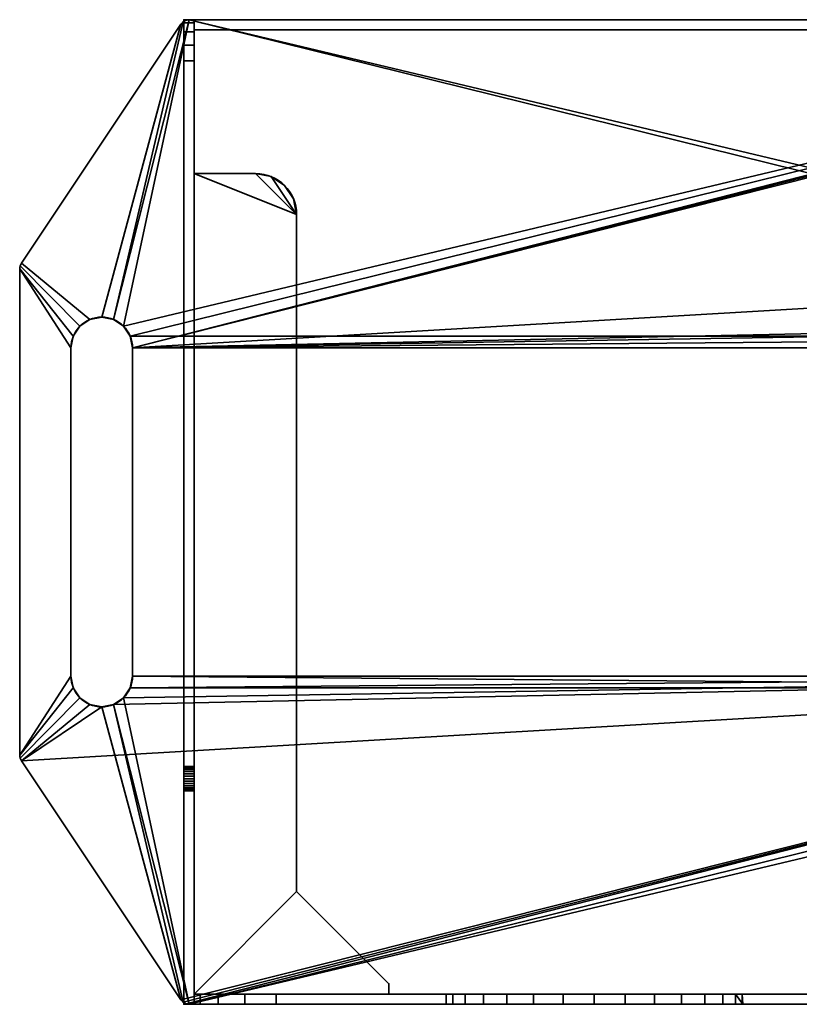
# Model space of a CAD drawing. Header units: inches. Extents: x -4.2 to 33.8, y -0.2 to 23.8.
# Tile 1 of 2: x -4.2 to 14.8, y -0.2 to 23.8. Entities that reach past the tile are written whole.
import ezdxf

# ---------------------------------------------------------------- set-up
doc = ezdxf.new("R2010")
doc.units = ezdxf.units.IN
doc.header["$MEASUREMENT"] = 0
doc.layers.add('1', color=7, linetype='Continuous', true_color=0xffffff)

# ---------------------------------------------------------------- blocks, each defined once
blk = doc.blocks.new('UG_SURFACE_002')
at = {"layer": '1', "color": 252, "linetype": 'Continuous', "lineweight": 35}
for points in [[(0.152241, 0, -25.515366), (0, 0, -24.75), (7.0561, 0, -13.925599), (8.27558, 0, -14.811603)], [(0, 0, -24.75), (0, 0), (6.144858, 0, -11.121084), (6.30242, 0, -12.620186)], [(0, 0), (7.619278, 0, -8.567314), (6.610658, 0, -9.6875)], [(6.30242, 0, -12.620186), (7.0561, 0, -13.925599), (0, 0, -24.75)], [(0, 0), (8.99632, 0, -7.954215), (7.619278, 0, -8.567314)], [(0, 0), (29.5, 0), (10.50368, 0, -7.954215), (8.99632, 0, -7.954215)], [(6.610658, 0, -9.6875), (6.144858, 0, -11.121084), (0, 0)], [(0, 0, -24.75), (0, -0.25, -24.75), (0, -0.25), (0, 0)], [(0, 0), (0, -0.25), (29.5, -0.25), (29.5, 0)], [(0.152241, 0, -25.515366), (0.152241, -0.25, -25.515366), (0, -0.25, -24.75), (0, 0, -24.75)], [(8.27558, 0, -14.811603), (0.585786, 0, -26.164214), (0.152241, 0, -25.515366)], [(0.585786, 0, -26.164214), (0.585786, -0.25, -26.164214), (0.152241, -0.25, -25.515366), (0.152241, 0, -25.515366)], [(8.27558, 0, -14.811603), (2, 0, -26.749999), (1.234633, 0, -26.597758), (0.585786, 0, -26.164214)], [(1.234633, 0, -26.597758), (1.234633, -0.25, -26.597758), (0.585786, -0.25, -26.164214), (0.585786, 0, -26.164214)], [(2, 0, -26.749999), (2, -0.25, -26.749999), (1.234633, -0.25, -26.597758), (1.234633, 0, -26.597758)], [(27.499999, 0, -26.749999), (2, 0, -26.749999), (9.75, 0, -15.125), (11.224421, 0, -14.811603)], [(8.27558, 0, -14.811603), (9.75, 0, -15.125), (2, 0, -26.749999)], [(2, -0.25, -26.749999), (2, 0, -26.749999), (27.499999, 0, -26.749999), (27.499999, -0.25, -26.749999)], [(6.144858, -0.25, -11.121084), (6.144858, 0, -11.121084), (6.610658, 0, -9.6875), (6.610658, -0.25, -9.6875)], [(6.30242, -0.25, -12.620186), (6.30242, 0, -12.620186), (6.144858, 0, -11.121084), (6.144858, -0.25, -11.121084)], [(7.0561, -0.25, -13.925599), (7.0561, 0, -13.925599), (6.30242, 0, -12.620186), (6.30242, -0.25, -12.620186)], [(6.610658, -0.25, -9.6875), (6.610658, 0, -9.6875), (7.619278, 0, -8.567314), (7.619278, -0.25, -8.567314)], [(8.27558, -0.25, -14.811603), (8.27558, 0, -14.811603), (7.0561, 0, -13.925599), (7.0561, -0.25, -13.925599)], [(7.619278, -0.25, -8.567314), (7.619278, 0, -8.567314), (8.99632, 0, -7.954215), (8.99632, -0.25, -7.954215)], [(9.75, -0.25, -15.125), (9.75, 0, -15.125), (8.27558, 0, -14.811603), (8.27558, -0.25, -14.811603)], [(8.99632, -0.25, -7.954215), (8.99632, 0, -7.954215), (10.50368, 0, -7.954215), (10.50368, -0.25, -7.954215)], [(11.224421, -0.25, -14.811603), (11.224421, 0, -14.811603), (9.75, 0, -15.125), (9.75, -0.25, -15.125)], [(10.50368, 0, -7.954215), (29.5, 0), (18.996321, 0, -7.954215), (17.619278, 0, -8.567314)], [(17.619278, 0, -8.567314), (16.610658, 0, -9.6875), (10.50368, 0, -7.954215)], [(11.880722, 0, -8.567314), (10.50368, 0, -7.954215), (16.610658, 0, -9.6875)], [(10.50368, -0.25, -7.954215), (10.50368, 0, -7.954215), (11.880722, 0, -8.567314), (11.880722, -0.25, -8.567314)], [(27.499999, 0, -26.749999), (11.224421, 0, -14.811603), (17.0561, 0, -13.925599), (18.27558, 0, -14.811603)], [(11.224421, 0, -14.811603), (12.4439, 0, -13.925599), (16.302421, 0, -12.620186), (17.0561, 0, -13.925599)], [(12.4439, -0.25, -13.925599), (12.4439, 0, -13.925599), (11.224421, 0, -14.811603), (11.224421, -0.25, -14.811603)], [(12.889343, 0, -9.6875), (11.880722, 0, -8.567314), (16.610658, 0, -9.6875)], [(11.880722, -0.25, -8.567314), (11.880722, 0, -8.567314), (12.889343, 0, -9.6875), (12.889343, -0.25, -9.6875)], [(16.302421, 0, -12.620186), (12.4439, 0, -13.925599), (13.197579, 0, -12.620186)], [(13.197579, -0.25, -12.620186), (13.197579, 0, -12.620186), (12.4439, 0, -13.925599), (12.4439, -0.25, -13.925599)], [(16.610658, 0, -9.6875), (16.144858, 0, -11.121084), (13.355142, 0, -11.121084), (12.889343, 0, -9.6875)], [(12.889343, -0.25, -9.6875), (12.889343, 0, -9.6875), (13.355142, 0, -11.121084), (13.355142, -0.25, -11.121084)], [(13.197579, 0, -12.620186), (13.355142, 0, -11.121084), (16.144858, 0, -11.121084), (16.302421, 0, -12.620186)], [(13.197579, 0, -12.620186), (13.197579, -0.25, -12.620186), (13.375, -0.25, -11.5)], [(13.375, -0.25, -11.5), (13.355142, 0, -11.121084), (13.197579, 0, -12.620186)], [(13.375, -0.25, -11.5), (13.355142, -0.25, -11.121084), (13.355142, 0, -11.121084)], [(16.144858, -0.25, -11.121084), (16.144858, 0, -11.121084), (16.610658, 0, -9.6875), (16.610658, -0.25, -9.6875)], [(16.302421, -0.25, -12.620186), (16.302421, 0, -12.620186), (16.144858, 0, -11.121084), (16.144858, -0.25, -11.121084)], [(17.0561, -0.25, -13.925599), (17.0561, 0, -13.925599), (16.302421, 0, -12.620186), (16.302421, -0.25, -12.620186)], [(16.610658, -0.25, -9.6875), (16.610658, 0, -9.6875), (17.619278, 0, -8.567314), (17.619278, -0.25, -8.567314)], [(18.27558, -0.25, -14.811603), (18.27558, 0, -14.811603), (17.0561, 0, -13.925599), (17.0561, -0.25, -13.925599)], [(17.619278, -0.25, -8.567314), (17.619278, 0, -8.567314), (18.996321, 0, -7.954215), (18.996321, -0.25, -7.954215)], [(19.749999, -0.25, -15.125), (19.749999, 0, -15.125), (18.27558, 0, -14.811603), (18.27558, -0.25, -14.811603)], [(18.27558, 0, -14.811603), (19.749999, 0, -15.125), (27.499999, 0, -26.749999)], [(18.996321, -0.25, -7.954215), (18.996321, 0, -7.954215), (20.503681, 0, -7.954215), (20.503681, -0.25, -7.954215)], [(29.5, 0), (20.503681, 0, -7.954215), (18.996321, 0, -7.954215)], [(21.224421, -0.25, -14.811603), (21.224421, 0, -14.811603), (19.749999, 0, -15.125), (19.749999, -0.25, -15.125)], [(27.499999, 0, -26.749999), (19.749999, 0, -15.125), (21.224421, 0, -14.811603)], [(20.503681, -0.25, -7.954215), (20.503681, 0, -7.954215), (21.880722, 0, -8.567314), (21.880722, -0.25, -8.567314)], [(21.880722, 0, -8.567314), (20.503681, 0, -7.954215), (29.5, 0)], [(22.443899, -0.25, -13.925599), (22.443899, 0, -13.925599), (21.224421, 0, -14.811603), (21.224421, -0.25, -14.811603)], [(21.224421, 0, -14.811603), (22.443899, 0, -13.925599), (29.5, 0, -24.75), (29.34776, 0, -25.515366)], [(29.34776, 0, -25.515366), (28.914213, 0, -26.164214), (21.224421, 0, -14.811603)], [(28.914213, 0, -26.164214), (28.265367, 0, -26.597758), (27.499999, 0, -26.749999), (21.224421, 0, -14.811603)], [(21.880722, -0.25, -8.567314), (21.880722, 0, -8.567314), (22.889343, 0, -9.6875), (22.889343, -0.25, -9.6875)], [(22.889343, 0, -9.6875), (21.880722, 0, -8.567314), (29.5, 0)], [(23.197581, -0.25, -12.620186), (23.197581, 0, -12.620186), (22.443899, 0, -13.925599), (22.443899, -0.25, -13.925599)], [(22.443899, 0, -13.925599), (23.197581, 0, -12.620186), (29.5, 0, -24.75)], [(22.889343, -0.25, -9.6875), (22.889343, 0, -9.6875), (23.355141, 0, -11.121084), (23.355141, -0.25, -11.121084)], [(29.5, 0), (23.355141, 0, -11.121084), (22.889343, 0, -9.6875)], [(23.197581, 0, -12.620186), (23.197581, -0.25, -12.620186), (23.375001, -0.25, -11.5)], [(23.375001, -0.25, -11.5), (23.355141, 0, -11.121084), (23.197581, 0, -12.620186)], [(29.5, 0), (29.5, 0, -24.75), (23.197581, 0, -12.620186), (23.355141, 0, -11.121084)], [(23.375001, -0.25, -11.5), (23.355141, -0.25, -11.121084), (23.355141, 0, -11.121084)], [(28.265367, 0, -26.597758), (28.265367, -0.25, -26.597758), (27.499999, -0.25, -26.749999), (27.499999, 0, -26.749999)], [(28.914213, 0, -26.164214), (28.914213, -0.25, -26.164214), (28.265367, -0.25, -26.597758), (28.265367, 0, -26.597758)], [(29.34776, 0, -25.515366), (29.34776, -0.25, -25.515366), (28.914213, -0.25, -26.164214), (28.914213, 0, -26.164214)], [(29.5, 0, -24.75), (29.5, -0.25, -24.75), (29.34776, -0.25, -25.515366), (29.34776, 0, -25.515366)], [(29.5, -0.25, -24.75), (29.5, 0, -24.75), (29.5, 0), (29.5, -0.25)], [(16.610658, -0.25, -9.6875), (0, -0.25), (10.50368, -0.25, -7.954215), (11.880722, -0.25, -8.567314)], [(0, -0.25), (16.610658, -0.25, -9.6875), (17.619278, -0.25, -8.567314)], [(0, -0.25), (8.99632, -0.25, -7.954215), (10.50368, -0.25, -7.954215)], [(0, -0.25), (6.144858, -0.25, -11.121084), (6.610658, -0.25, -9.6875)], [(8.27558, -0.25, -14.811603), (7.0561, -0.25, -13.925599), (0, -0.25, -24.75), (0.152241, -0.25, -25.515366)], [(29.5, -0.25), (0, -0.25), (18.996321, -0.25, -7.954215), (20.503681, -0.25, -7.954215)], [(17.619278, -0.25, -8.567314), (18.996321, -0.25, -7.954215), (0, -0.25)], [(6.610658, -0.25, -9.6875), (7.619278, -0.25, -8.567314), (0, -0.25)], [(7.619278, -0.25, -8.567314), (8.99632, -0.25, -7.954215), (0, -0.25)], [(0, -0.25, -24.75), (7.0561, -0.25, -13.925599), (6.30242, -0.25, -12.620186)], [(6.30242, -0.25, -12.620186), (6.144858, -0.25, -11.121084), (0, -0.25), (0, -0.25, -24.75)], [(0.152241, -0.25, -25.515366), (0.585786, -0.25, -26.164214), (8.27558, -0.25, -14.811603)], [(0.585786, -0.25, -26.164214), (1.234633, -0.25, -26.597758), (2, -0.25, -26.749999), (8.27558, -0.25, -14.811603)], [(2, -0.25, -26.749999), (9.75, -0.25, -15.125), (8.27558, -0.25, -14.811603)], [(11.224421, -0.25, -14.811603), (9.75, -0.25, -15.125), (2, -0.25, -26.749999), (27.499999, -0.25, -26.749999)], [(18.27558, -0.25, -14.811603), (17.0561, -0.25, -13.925599), (11.224421, -0.25, -14.811603), (27.499999, -0.25, -26.749999)], [(17.0561, -0.25, -13.925599), (16.302421, -0.25, -12.620186), (12.4439, -0.25, -13.925599), (11.224421, -0.25, -14.811603)], [(16.610658, -0.25, -9.6875), (11.880722, -0.25, -8.567314), (12.889343, -0.25, -9.6875)], [(13.197579, -0.25, -12.620186), (12.4439, -0.25, -13.925599), (16.302421, -0.25, -12.620186)], [(12.889343, -0.25, -9.6875), (13.355142, -0.25, -11.121084), (16.144858, -0.25, -11.121084), (16.610658, -0.25, -9.6875)], [(13.375, -0.25, -11.5), (13.197579, -0.25, -12.620186), (16.302421, -0.25, -12.620186), (16.144858, -0.25, -11.121084)], [(16.144858, -0.25, -11.121084), (13.355142, -0.25, -11.121084), (13.375, -0.25, -11.5)], [(27.499999, -0.25, -26.749999), (19.749999, -0.25, -15.125), (18.27558, -0.25, -14.811603)], [(21.224421, -0.25, -14.811603), (19.749999, -0.25, -15.125), (27.499999, -0.25, -26.749999)], [(20.503681, -0.25, -7.954215), (21.880722, -0.25, -8.567314), (29.5, -0.25)], [(21.224421, -0.25, -14.811603), (28.914213, -0.25, -26.164214), (29.34776, -0.25, -25.515366)], [(21.224421, -0.25, -14.811603), (27.499999, -0.25, -26.749999), (28.265367, -0.25, -26.597758), (28.914213, -0.25, -26.164214)], [(29.34776, -0.25, -25.515366), (29.5, -0.25, -24.75), (22.443899, -0.25, -13.925599), (21.224421, -0.25, -14.811603)], [(29.5, -0.25), (21.880722, -0.25, -8.567314), (22.889343, -0.25, -9.6875)], [(23.197581, -0.25, -12.620186), (22.443899, -0.25, -13.925599), (29.5, -0.25, -24.75)], [(29.5, -0.25), (22.889343, -0.25, -9.6875), (23.355141, -0.25, -11.121084)], [(23.375001, -0.25, -11.5), (23.197581, -0.25, -12.620186), (29.5, -0.25, -24.75)], [(29.5, -0.25, -24.75), (29.5, -0.25), (23.355141, -0.25, -11.121084), (23.375001, -0.25, -11.5)]]:
    blk.add_3dface(points, dxfattribs=at)
blk = doc.blocks.new('UG_SURFACE_004')
at = {"layer": '1', "color": 252, "linetype": 'Continuous', "lineweight": 35}
for points in [[(-0.25, -0.25), (-0.25, 23.750001), (-0.25, 5.311646, -2.209979), (-0.25, 5.188354, -2.209979)], [(-0.25, 23.750001), (-0.25, 5.506776, -2.35175), (-0.25, 5.424278, -2.260126)], [(-0.25, 5.370597, -2.770866), (-0.25, 5.470342, -2.698397), (-0.25, 23.750001, -22.749999), (-0.25, 23.673878, -23.132682)], [(-0.25, 23.750001), (-0.25, 5.544876, -2.469007), (-0.25, 5.506776, -2.35175)], [(-0.25, 23.750001), (-0.25, 23.750001, -22.749999), (-0.25, 5.470342, -2.698397), (-0.25, 5.531988, -2.591623)], [(-0.25, 5.531988, -2.591623), (-0.25, 5.544876, -2.469007), (-0.25, 23.750001)], [(-0.25, 5.424278, -2.260126), (-0.25, 5.311646, -2.209979), (-0.25, 23.750001)], [(0, 23.750001, -22.749999), (-0.25, 23.750001, -22.749999), (-0.25, 23.750001), (0, 23.750001)], [(-0.25, -0.25), (0, -0.25), (0, 23.750001), (-0.25, 23.750001)], [(-0.25, 23.750001, -22.749999), (0, 23.750001, -22.749999), (0, 23.673878, -23.132682), (-0.25, 23.673878, -23.132682)], [(-0.25, 5.370597, -2.770866), (-0.25, 23.673878, -23.132682), (-0.25, 23.457108, -23.457108), (-0.25, 23.132682, -23.673878)], [(-0.25, 23.673878, -23.132682), (0, 23.673878, -23.132682), (0, 23.457108, -23.457108), (-0.25, 23.457108, -23.457108)], [(0, 23.750001), (0, 5.311646, -2.209979), (0, 5.424278, -2.260126)], [(0, 23.750001), (0, -0.25), (0, 5.188354, -2.209979), (0, 5.311646, -2.209979)], [(0, 23.750001), (0, 5.544876, -2.469007), (0, 5.5465, -2.5)], [(0, 23.750001), (0, 5.506776, -2.35175), (0, 5.544876, -2.469007)], [(0, 5.5465, -2.5), (0, 5.531988, -2.591623), (0, 23.750001)], [(0, 5.424278, -2.260126), (0, 5.506776, -2.35175), (0, 23.750001)], [(0, 23.673878, -23.132682), (0, 23.750001, -22.749999), (0, 5.470342, -2.698397)], [(0, 5.531988, -2.591623), (0, 5.470342, -2.698397), (0, 23.750001, -22.749999), (0, 23.750001)], [(0, 5.470342, -2.698397), (0, 23.132682, -23.673878), (0, 23.457108, -23.457108), (0, 23.673878, -23.132682)], [(-0.25, 23.457108, -23.457108), (0, 23.457108, -23.457108), (0, 23.132682, -23.673878), (-0.25, 23.132682, -23.673878)], [(-0.25, 23.132682, -23.673878), (-0.25, 22.749999, -23.750001), (-0.25, 5.370597, -2.770866)], [(-0.25, 23.132682, -23.673878), (0, 23.132682, -23.673878), (0, 22.749999, -23.750001), (-0.25, 22.749999, -23.750001)], [(0, 5.470342, -2.698397), (0, 5.370597, -2.770866), (0, 22.749999, -23.750001), (0, 23.132682, -23.673878)], [(-0.25, 22.749999, -23.750001), (-0.25, -0.25, -23.750001), (-0.25, 5.25, -2.7965), (-0.25, 5.370597, -2.770866)], [(-0.25, 22.749999, -23.750001), (0, 22.749999, -23.750001), (0, -0.25, -23.750001), (-0.25, -0.25, -23.750001)], [(0, 5.370597, -2.770866), (0, 5.25, -2.7965), (0, -0.25, -23.750001), (0, 22.749999, -23.750001)], [(-0.25, 5.531988, -2.591623), (0, 5.531988, -2.591623), (0, 5.5465, -2.5)], [(0, 5.5465, -2.5), (-0.25, 5.544876, -2.469007), (-0.25, 5.531988, -2.591623)], [(0, 5.5465, -2.5), (0, 5.544876, -2.469007), (-0.25, 5.544876, -2.469007)], [(0, 5.506776, -2.35175), (-0.25, 5.506776, -2.35175), (-0.25, 5.544876, -2.469007), (0, 5.544876, -2.469007)], [(0, 5.531988, -2.591623), (-0.25, 5.531988, -2.591623), (-0.25, 5.470342, -2.698397), (0, 5.470342, -2.698397)], [(0, 5.424278, -2.260126), (-0.25, 5.424278, -2.260126), (-0.25, 5.506776, -2.35175), (0, 5.506776, -2.35175)], [(0, 5.470342, -2.698397), (-0.25, 5.470342, -2.698397), (-0.25, 5.370597, -2.770866), (0, 5.370597, -2.770866)], [(0, 5.311646, -2.209979), (-0.25, 5.311646, -2.209979), (-0.25, 5.424278, -2.260126), (0, 5.424278, -2.260126)], [(0, 5.370597, -2.770866), (-0.25, 5.370597, -2.770866), (-0.25, 5.25, -2.7965), (0, 5.25, -2.7965)], [(0, 5.188354, -2.209979), (-0.25, 5.188354, -2.209979), (-0.25, 5.311646, -2.209979), (0, 5.311646, -2.209979)], [(0, 5.25, -2.7965), (-0.25, 5.25, -2.7965), (-0.25, 5.129403, -2.770866), (0, 5.129403, -2.770866)], [(-0.25, 5.129403, -2.770866), (-0.25, 5.25, -2.7965), (-0.25, -0.25, -23.750001)], [(0, 5.075722, -2.260126), (-0.25, 5.075722, -2.260126), (-0.25, 5.188354, -2.209979), (0, 5.188354, -2.209979)], [(-0.25, 5.188354, -2.209979), (-0.25, 5.075722, -2.260126), (-0.25, -0.25)], [(0, 5.129403, -2.770866), (-0.25, 5.129403, -2.770866), (-0.25, 5.029658, -2.698397), (0, 5.029658, -2.698397)], [(-0.25, -0.25, -23.750001), (-0.25, 5.029658, -2.698397), (-0.25, 5.129403, -2.770866)], [(0, 4.993224, -2.35175), (-0.25, 4.993224, -2.35175), (-0.25, 5.075722, -2.260126), (0, 5.075722, -2.260126)], [(-0.25, -0.25), (-0.25, 5.075722, -2.260126), (-0.25, 4.993224, -2.35175)], [(0, -0.25, -23.750001), (0, 5.25, -2.7965), (0, 5.129403, -2.770866)], [(0, -0.25), (0, 5.075722, -2.260126), (0, 5.188354, -2.209979)], [(0, 5.129403, -2.770866), (0, 5.029658, -2.698397), (0, -0.25, -23.750001)], [(0, -0.25), (0, 4.993224, -2.35175), (0, 5.075722, -2.260126)], [(0, 5.029658, -2.698397), (-0.25, 5.029658, -2.698397), (-0.25, 4.968012, -2.591623), (0, 4.968012, -2.591623)], [(-0.25, 4.968012, -2.591623), (-0.25, 5.029658, -2.698397), (-0.25, -0.25, -23.750001), (-0.25, -0.25)], [(0, 4.955124, -2.469007), (-0.25, 4.955124, -2.469007), (-0.25, 4.993224, -2.35175), (0, 4.993224, -2.35175)], [(-0.25, 4.993224, -2.35175), (-0.25, 4.955124, -2.469007), (-0.25, -0.25)], [(0, 4.968012, -2.591623), (-0.25, 4.968012, -2.591623), (-0.25, 4.955124, -2.469007), (0, 4.955124, -2.469007)], [(-0.25, -0.25), (-0.25, 4.955124, -2.469007), (-0.25, 4.968012, -2.591623)], [(0, -0.25), (0, -0.25, -23.750001), (0, 5.029658, -2.698397), (0, 4.968012, -2.591623)], [(0, -0.25), (0, 4.955124, -2.469007), (0, 4.993224, -2.35175)], [(0, 4.968012, -2.591623), (0, 4.955124, -2.469007), (0, -0.25)], [(-0.25, -0.25, -23.750001), (0, -0.25, -23.750001), (0, -0.25), (-0.25, -0.25)]]:
    blk.add_3dface(points, dxfattribs=at)
blk = doc.blocks.new('UG_SURFACE_005')
at = {"layer": '1', "color": 252, "linetype": 'Continuous', "lineweight": 35}
for points in [[(0, 20.000001, -23.499999), (0, 0, -23.499999), (2.5, 2.5, -23.499999), (2.5, 19, -23.499999)], [(1.5, 20.000001, -23.499999), (0, 20.000001, -23.499999), (2.5, 19, -23.499999)], [(2.5, 19, -23.750001), (0, 20.000001, -23.750001), (1.5, 20.000001, -23.750001)], [(2.5, 19, -23.750001), (2.5, 2.5, -23.750001), (0, 0, -23.750001), (0, 20.000001, -23.750001)], [(1.5, 20.000001, -23.499999), (1.5, 20.000001, -23.750001), (0, 20.000001, -23.750001), (0, 20.000001, -23.499999)], [(0, 0, -23.750001), (0, 0, -23.499999), (0, 20.000001, -23.499999), (0, 20.000001, -23.750001)], [(1.882683, 19.92388, -23.499999), (1.5, 20.000001, -23.499999), (2.5, 19, -23.499999)], [(2.5, 19, -23.750001), (1.5, 20.000001, -23.750001), (1.882683, 19.92388, -23.750001)], [(1.5, 20.000001, -23.750001), (1.5, 20.000001, -23.499999), (1.882683, 19.92388, -23.499999), (1.882683, 19.92388, -23.750001)], [(2.5, 19, -23.499999), (2.423879, 19.382683, -23.499999), (2.207107, 19.707107, -23.499999), (1.882683, 19.92388, -23.499999)], [(1.882683, 19.92388, -23.750001), (2.207107, 19.707107, -23.750001), (2.423879, 19.382683, -23.750001), (2.5, 19, -23.750001)], [(1.882683, 19.92388, -23.750001), (1.882683, 19.92388, -23.499999), (2.207107, 19.707107, -23.499999), (2.207107, 19.707107, -23.750001)], [(2.207107, 19.707107, -23.750001), (2.207107, 19.707107, -23.499999), (2.423879, 19.382683, -23.499999), (2.423879, 19.382683, -23.750001)], [(2.423879, 19.382683, -23.750001), (2.423879, 19.382683, -23.499999), (2.5, 19, -23.499999), (2.5, 19, -23.750001)], [(2.5, 19, -23.750001), (2.5, 19, -23.499999), (2.5, 2.5, -23.499999), (2.5, 2.5, -23.750001)], [(0, 0, -23.499999), (4.75, 0, -23.499999), (4.75, 0.25, -23.499999), (2.5, 2.5, -23.499999)], [(2.5, 2.5, -23.750001), (4.75, 0.25, -23.750001), (4.75, 0, -23.750001), (0, 0, -23.750001)], [(2.5, 2.5, -23.750001), (2.5, 2.5, -23.499999), (4.75, 0.25, -23.499999), (4.75, 0.25, -23.750001)], [(4.75, 0.25, -23.750001), (4.75, 0.25, -23.499999), (4.75, 0, -23.499999), (4.75, 0, -23.750001)], [(4.75, 0, -23.750001), (4.75, 0, -23.499999), (0, 0, -23.499999), (0, 0, -23.750001)]]:
    blk.add_3dface(points, dxfattribs=at)
blk = doc.blocks.new('UG_SURFACE_006')
at = {"layer": '1', "color": 252, "linetype": 'Continuous', "lineweight": 35}
for points in [[(0, 23.750001, -7), (0, 23.499999, -7), (0, 23.499999), (0, 23.750001)], [(29.5, 23.750001, -7), (29.5, 23.499999, -7), (0, 23.499999, -7), (0, 23.750001, -7)], [(0, 23.750001), (0, 23.499999), (29.5, 23.499999), (29.5, 23.750001)], [(0, 23.750001), (29.5, 23.750001), (29.5, 23.750001, -7), (0, 23.750001, -7)], [(29.5, 23.750001), (29.5, 23.499999), (29.5, 23.499999, -7), (29.5, 23.750001, -7)], [(0, 23.499999, -7), (29.5, 23.499999, -7), (29.5, 23.499999), (0, 23.499999)]]:
    blk.add_3dface(points, dxfattribs=at)
blk = doc.blocks.new('UG_SURFACE_007')
at = {"layer": '1', "color": 252, "linetype": 'Continuous', "lineweight": 35}
for points in [[(-0.324217, 23.638674, 0.25), (-0.324217, 23.638674), (-4.208013, 17.812981), (-4.208013, 17.812981, 0.25)], [(-2.537012, 16.442909, 0.25), (-2.25, 16.499999, 0.25), (-0.324217, 23.638674, 0.25), (-4.208013, 17.812981, 0.25)], [(-4.208013, 17.812981), (-0.324217, 23.638674), (-2.25, 16.499999), (-2.537012, 16.442909)], [(-0.268533, 23.698232, 0.25), (-0.324217, 23.638674, 0.25), (-2.25, 16.499999, 0.25), (-1.962987, 16.442909, 0.25)], [(-1.962987, 16.442909), (-2.25, 16.499999), (-0.324217, 23.638674), (-0.268533, 23.698232)], [(-1.962987, 16.442909, 0.25), (-0.116204, 23.750001, 0.25), (-0.196646, 23.736705, 0.25), (-0.268533, 23.698232, 0.25)], [(-1.962987, 16.442909, 0.25), (-1.71967, 16.280331, 0.25), (29.616203, 23.750001, 0.25), (-0.116204, 23.750001, 0.25)], [(-0.116204, 23.750001), (-1.71967, 16.280331), (-1.962987, 16.442909)], [(-0.268533, 23.698232), (-0.196646, 23.736705), (-0.116204, 23.750001), (-1.962987, 16.442909)], [(29.616203, 23.750001, 0.25), (-1.71967, 16.280331, 0.25), (-1.55709, 16.037012, 0.25)], [(-1.55709, 16.037012), (-1.71967, 16.280331), (-0.116204, 23.750001), (31.057089, 16.037012)], [(29.696646, 23.736705, 0.25), (29.616203, 23.750001, 0.25), (-1.55709, 16.037012, 0.25), (-1.5, 15.750001, 0.25)], [(-1.5, 15.750001, 0.25), (29.768533, 23.698232, 0.25), (29.696646, 23.736705, 0.25)], [(-1.5, 15.750001, 0.25), (29.824217, 23.638674, 0.25), (29.768533, 23.698232, 0.25)], [(-1.5, 15.750001, 0.25), (33.708013, 17.812981, 0.25), (29.824217, 23.638674, 0.25)], [(-0.268533, 23.698232, 0.25), (-0.268533, 23.698232), (-0.324217, 23.638674), (-0.324217, 23.638674, 0.25)], [(-0.196646, 23.736705, 0.25), (-0.196646, 23.736705), (-0.268533, 23.698232), (-0.268533, 23.698232, 0.25)], [(-0.116204, 23.750001, 0.25), (-0.116204, 23.750001), (-0.196646, 23.736705), (-0.196646, 23.736705, 0.25)], [(-0.116204, 23.750001), (-0.116204, 23.750001, 0.25), (29.616203, 23.750001, 0.25), (29.616203, 23.750001)], [(-0.116204, 23.750001), (29.616203, 23.750001), (31.462988, 16.442909), (31.219669, 16.280331)], [(31.219669, 16.280331), (31.057089, 16.037012), (-0.116204, 23.750001)], [(29.696646, 23.736705, 0.25), (29.696646, 23.736705), (29.616203, 23.750001), (29.616203, 23.750001, 0.25)], [(31.462988, 16.442909), (29.616203, 23.750001), (29.696646, 23.736705), (29.768533, 23.698232)], [(29.768533, 23.698232, 0.25), (29.768533, 23.698232), (29.696646, 23.736705), (29.696646, 23.736705, 0.25)], [(29.824217, 23.638674, 0.25), (29.824217, 23.638674), (29.768533, 23.698232), (29.768533, 23.698232, 0.25)], [(29.768533, 23.698232), (29.824217, 23.638674), (31.75, 16.499999), (31.462988, 16.442909)], [(33.708013, 17.812981, 0.25), (33.708013, 17.812981), (29.824217, 23.638674), (29.824217, 23.638674, 0.25)], [(32.037013, 16.442909), (31.75, 16.499999), (29.824217, 23.638674), (33.708013, 17.812981)], [(-4.208013, 17.812981, 0.25), (-4.208013, 17.812981), (-4.239273, 17.746753), (-4.239273, 17.746753, 0.25)], [(-4.208013, 17.812981, 0.25), (-4.239273, 17.746753, 0.25), (-2.78033, 16.280331, 0.25), (-2.537012, 16.442909, 0.25)], [(-2.537012, 16.442909), (-2.78033, 16.280331), (-4.239273, 17.746753), (-4.208013, 17.812981)], [(33.708013, 17.812981, 0.25), (-1.5, 15.750001, 0.25), (31.462988, 16.442909, 0.25), (31.75, 16.499999, 0.25)], [(33.708013, 17.812981, 0.25), (31.75, 16.499999, 0.25), (32.037013, 16.442909, 0.25)], [(33.739273, 17.746753, 0.25), (33.708013, 17.812981, 0.25), (32.037013, 16.442909, 0.25), (32.280329, 16.280331, 0.25)], [(32.280329, 16.280331), (32.037013, 16.442909), (33.708013, 17.812981), (33.739273, 17.746753)], [(33.739273, 17.746753, 0.25), (33.739273, 17.746753), (33.708013, 17.812981), (33.708013, 17.812981, 0.25)], [(-4.239273, 17.746753, 0.25), (-4.239273, 17.746753), (-4.25, 17.674306), (-4.25, 17.674306, 0.25)], [(-2.94291, 16.037012, 0.25), (-2.78033, 16.280331, 0.25), (-4.239273, 17.746753, 0.25), (-4.25, 17.674306, 0.25)], [(-4.25, 17.674306), (-4.239273, 17.746753), (-2.78033, 16.280331), (-2.94291, 16.037012)], [(-4.25, 17.674306, 0.25), (-4.25, 17.674306), (-4.25, 5.825694), (-4.25, 5.825694, 0.25)], [(-4.25, 17.674306, 0.25), (-4.25, 5.825694, 0.25), (-3, 7.75, 0.25), (-3, 15.750001, 0.25)], [(-3, 15.750001, 0.25), (-2.94291, 16.037012, 0.25), (-4.25, 17.674306, 0.25)], [(-4.25, 17.674306), (-2.94291, 16.037012), (-3, 15.750001)], [(-3, 15.750001), (-3, 7.75), (-4.25, 5.825694), (-4.25, 17.674306)], [(32.280329, 16.280331, 0.25), (32.442909, 16.037012, 0.25), (33.749999, 17.674306, 0.25), (33.739273, 17.746753, 0.25)], [(33.739273, 17.746753), (33.749999, 17.674306), (32.442909, 16.037012), (32.280329, 16.280331)], [(32.442909, 16.037012, 0.25), (32.5, 15.750001, 0.25), (33.749999, 17.674306, 0.25)], [(32.5, 15.750001), (32.442909, 16.037012), (33.749999, 17.674306)], [(33.749999, 5.825694, 0.25), (33.749999, 17.674306, 0.25), (32.5, 15.750001, 0.25), (32.5, 7.75, 0.25)], [(33.749999, 17.674306), (33.749999, 5.825694), (32.5, 7.75), (32.5, 15.750001)], [(33.749999, 17.674306, 0.25), (33.749999, 17.674306), (33.739273, 17.746753), (33.739273, 17.746753, 0.25)], [(33.749999, 5.825694, 0.25), (33.749999, 5.825694), (33.749999, 17.674306), (33.749999, 17.674306, 0.25)], [(-2.78033, 16.280331, 0.25), (-2.78033, 16.280331), (-2.537012, 16.442909), (-2.537012, 16.442909, 0.25)], [(-2.537012, 16.442909, 0.25), (-2.537012, 16.442909), (-2.25, 16.499999), (-2.25, 16.499999, 0.25)], [(-2.25, 16.499999, 0.25), (-2.25, 16.499999), (-1.962987, 16.442909), (-1.962987, 16.442909, 0.25)], [(-1.962987, 16.442909, 0.25), (-1.962987, 16.442909), (-1.71967, 16.280331), (-1.71967, 16.280331, 0.25)], [(31.219669, 16.280331, 0.25), (31.462988, 16.442909, 0.25), (-1.5, 15.750001, 0.25)], [(31.219669, 16.280331, 0.25), (31.219669, 16.280331), (31.462988, 16.442909), (31.462988, 16.442909, 0.25)], [(31.462988, 16.442909, 0.25), (31.462988, 16.442909), (31.75, 16.499999), (31.75, 16.499999, 0.25)], [(31.75, 16.499999, 0.25), (31.75, 16.499999), (32.037013, 16.442909), (32.037013, 16.442909, 0.25)], [(32.037013, 16.442909, 0.25), (32.037013, 16.442909), (32.280329, 16.280331), (32.280329, 16.280331, 0.25)], [(-2.94291, 16.037012, 0.25), (-2.94291, 16.037012), (-2.78033, 16.280331), (-2.78033, 16.280331, 0.25)], [(-1.71967, 16.280331, 0.25), (-1.71967, 16.280331), (-1.55709, 16.037012), (-1.55709, 16.037012, 0.25)], [(-1.5, 15.750001, 0.25), (31.057089, 16.037012, 0.25), (31.219669, 16.280331, 0.25)], [(31.057089, 16.037012, 0.25), (31.057089, 16.037012), (31.219669, 16.280331), (31.219669, 16.280331, 0.25)], [(32.280329, 16.280331, 0.25), (32.280329, 16.280331), (32.442909, 16.037012), (32.442909, 16.037012, 0.25)], [(-3, 15.750001, 0.25), (-3, 15.750001), (-2.94291, 16.037012), (-2.94291, 16.037012, 0.25)], [(-1.5, 15.750001), (-1.55709, 16.037012), (31.057089, 16.037012)], [(-1.55709, 16.037012, 0.25), (-1.55709, 16.037012), (-1.5, 15.750001), (-1.5, 15.750001, 0.25)], [(31, 15.750001, 0.25), (31.057089, 16.037012, 0.25), (-1.5, 15.750001, 0.25)], [(-1.5, 15.750001), (31.057089, 16.037012), (31, 15.750001)], [(31, 15.750001, 0.25), (31, 15.750001), (31.057089, 16.037012), (31.057089, 16.037012, 0.25)], [(32.442909, 16.037012, 0.25), (32.442909, 16.037012), (32.5, 15.750001), (32.5, 15.750001, 0.25)], [(-3, 7.75, 0.25), (-3, 7.75), (-3, 15.750001), (-3, 15.750001, 0.25)], [(-1.5, 15.750001, 0.25), (-1.5, 7.75, 0.25), (31, 7.75, 0.25), (31, 15.750001, 0.25)], [(31, 15.750001), (31, 7.75), (-1.5, 7.75), (-1.5, 15.750001)], [(-1.5, 15.750001, 0.25), (-1.5, 15.750001), (-1.5, 7.75), (-1.5, 7.75, 0.25)], [(31, 7.75, 0.25), (31, 7.75), (31, 15.750001), (31, 15.750001, 0.25)], [(32.5, 15.750001, 0.25), (32.5, 15.750001), (32.5, 7.75), (32.5, 7.75, 0.25)], [(-4.25, 5.825694, 0.25), (-2.94291, 7.462987, 0.25), (-3, 7.75, 0.25)], [(-4.25, 5.825694), (-3, 7.75), (-2.94291, 7.462987)], [(31, 7.75), (-4.208013, 5.687019), (-2.25, 7), (-1.962987, 7.05709)], [(-0.324217, -0.138675), (-4.208013, 5.687019), (31, 7.75)], [(-2.94291, 7.462987, 0.25), (-2.94291, 7.462987), (-3, 7.75), (-3, 7.75, 0.25)], [(-1.962987, 7.05709), (-1.71967, 7.21967), (31, 7.75)], [(31, 7.75), (-1.71967, 7.21967), (-1.55709, 7.462987)], [(-1.5, 7.75, 0.25), (-1.55709, 7.462987, 0.25), (31.057089, 7.462987, 0.25)], [(31, 7.75), (-1.55709, 7.462987), (-1.5, 7.75)], [(-1.5, 7.75, 0.25), (-1.5, 7.75), (-1.55709, 7.462987), (-1.55709, 7.462987, 0.25)], [(-1.5, 7.75, 0.25), (31.057089, 7.462987, 0.25), (31, 7.75, 0.25)], [(-0.268533, -0.198232), (-0.324217, -0.138675), (31, 7.75)], [(-0.196646, -0.236705), (-0.268533, -0.198232), (31, 7.75)], [(31, 7.75), (31.057089, 7.462987), (-0.116204, -0.25), (-0.196646, -0.236705)], [(31.057089, 7.462987, 0.25), (31.057089, 7.462987), (31, 7.75), (31, 7.75, 0.25)], [(32.5, 7.75, 0.25), (32.442909, 7.462987, 0.25), (33.749999, 5.825694, 0.25)], [(33.749999, 5.825694), (32.442909, 7.462987), (32.5, 7.75)], [(32.5, 7.75, 0.25), (32.5, 7.75), (32.442909, 7.462987), (32.442909, 7.462987, 0.25)], [(-2.78033, 7.21967, 0.25), (-2.94291, 7.462987, 0.25), (-4.25, 5.825694, 0.25), (-4.239273, 5.753248, 0.25)], [(-4.239273, 5.753248), (-4.25, 5.825694), (-2.94291, 7.462987), (-2.78033, 7.21967)], [(-2.78033, 7.21967, 0.25), (-2.78033, 7.21967), (-2.94291, 7.462987), (-2.94291, 7.462987, 0.25)], [(-1.55709, 7.462987, 0.25), (-1.71967, 7.21967, 0.25), (-0.116204, -0.25, 0.25), (31.057089, 7.462987, 0.25)], [(-1.55709, 7.462987, 0.25), (-1.55709, 7.462987), (-1.71967, 7.21967), (-1.71967, 7.21967, 0.25)], [(31.219669, 7.21967, 0.25), (31.057089, 7.462987, 0.25), (-0.116204, -0.25, 0.25)], [(-0.116204, -0.25), (31.057089, 7.462987), (31.219669, 7.21967)], [(31.219669, 7.21967, 0.25), (31.219669, 7.21967), (31.057089, 7.462987), (31.057089, 7.462987, 0.25)], [(32.442909, 7.462987, 0.25), (32.280329, 7.21967, 0.25), (33.739273, 5.753248, 0.25), (33.749999, 5.825694, 0.25)], [(33.749999, 5.825694), (33.739273, 5.753248), (32.280329, 7.21967), (32.442909, 7.462987)], [(32.442909, 7.462987, 0.25), (32.442909, 7.462987), (32.280329, 7.21967), (32.280329, 7.21967, 0.25)], [(-2.537012, 7.05709, 0.25), (-2.78033, 7.21967, 0.25), (-4.239273, 5.753248, 0.25), (-4.208013, 5.687019, 0.25)], [(-4.208013, 5.687019), (-4.239273, 5.753248), (-2.78033, 7.21967), (-2.537012, 7.05709)], [(-2.537012, 7.05709, 0.25), (-2.537012, 7.05709), (-2.78033, 7.21967), (-2.78033, 7.21967, 0.25)], [(-0.116204, -0.25, 0.25), (-1.71967, 7.21967, 0.25), (-1.962987, 7.05709, 0.25)], [(-1.71967, 7.21967, 0.25), (-1.71967, 7.21967), (-1.962987, 7.05709), (-1.962987, 7.05709, 0.25)], [(-0.116204, -0.25, 0.25), (29.616203, -0.25, 0.25), (31.462988, 7.05709, 0.25), (31.219669, 7.21967, 0.25)], [(31.219669, 7.21967), (31.462988, 7.05709), (29.616203, -0.25), (-0.116204, -0.25)], [(31.462988, 7.05709, 0.25), (31.462988, 7.05709), (31.219669, 7.21967), (31.219669, 7.21967, 0.25)], [(33.708013, 5.687019, 0.25), (33.739273, 5.753248, 0.25), (32.280329, 7.21967, 0.25), (32.037013, 7.05709, 0.25)], [(32.037013, 7.05709), (32.280329, 7.21967), (33.739273, 5.753248), (33.708013, 5.687019)], [(32.280329, 7.21967, 0.25), (32.280329, 7.21967), (32.037013, 7.05709), (32.037013, 7.05709, 0.25)], [(-4.208013, 5.687019, 0.25), (-0.324217, -0.138675, 0.25), (-2.25, 7, 0.25), (-2.537012, 7.05709, 0.25)], [(-2.537012, 7.05709), (-2.25, 7), (-4.208013, 5.687019)], [(-2.25, 7, 0.25), (-2.25, 7), (-2.537012, 7.05709), (-2.537012, 7.05709, 0.25)], [(-1.962987, 7.05709, 0.25), (-2.25, 7, 0.25), (-0.324217, -0.138675, 0.25), (-0.268533, -0.198232, 0.25)], [(-1.962987, 7.05709, 0.25), (-1.962987, 7.05709), (-2.25, 7), (-2.25, 7, 0.25)], [(-0.268533, -0.198232, 0.25), (-0.196646, -0.236705, 0.25), (-0.116204, -0.25, 0.25), (-1.962987, 7.05709, 0.25)], [(31.462988, 7.05709, 0.25), (29.616203, -0.25, 0.25), (29.696646, -0.236705, 0.25)], [(29.696646, -0.236705), (29.616203, -0.25), (31.462988, 7.05709)], [(31.462988, 7.05709, 0.25), (29.696646, -0.236705, 0.25), (29.768533, -0.198232, 0.25)], [(29.768533, -0.198232), (29.696646, -0.236705), (31.462988, 7.05709)], [(29.768533, -0.198232, 0.25), (29.824217, -0.138675, 0.25), (31.75, 7, 0.25), (31.462988, 7.05709, 0.25)], [(31.462988, 7.05709), (31.75, 7), (29.824217, -0.138675), (29.768533, -0.198232)], [(32.037013, 7.05709, 0.25), (31.75, 7, 0.25), (29.824217, -0.138675, 0.25), (33.708013, 5.687019, 0.25)], [(33.708013, 5.687019), (29.824217, -0.138675), (31.75, 7), (32.037013, 7.05709)], [(31.75, 7, 0.25), (31.75, 7), (31.462988, 7.05709), (31.462988, 7.05709, 0.25)], [(32.037013, 7.05709, 0.25), (32.037013, 7.05709), (31.75, 7), (31.75, 7, 0.25)], [(-4.25, 5.825694, 0.25), (-4.25, 5.825694), (-4.239273, 5.753248), (-4.239273, 5.753248, 0.25)], [(33.739273, 5.753248, 0.25), (33.739273, 5.753248), (33.749999, 5.825694), (33.749999, 5.825694, 0.25)], [(-4.239273, 5.753248, 0.25), (-4.239273, 5.753248), (-4.208013, 5.687019), (-4.208013, 5.687019, 0.25)], [(-4.208013, 5.687019, 0.25), (-4.208013, 5.687019), (-0.324217, -0.138675), (-0.324217, -0.138675, 0.25)], [(29.824217, -0.138675, 0.25), (29.824217, -0.138675), (33.708013, 5.687019), (33.708013, 5.687019, 0.25)], [(33.708013, 5.687019, 0.25), (33.708013, 5.687019), (33.739273, 5.753248), (33.739273, 5.753248, 0.25)], [(-0.324217, -0.138675, 0.25), (-0.324217, -0.138675), (-0.268533, -0.198232), (-0.268533, -0.198232, 0.25)], [(-0.268533, -0.198232, 0.25), (-0.268533, -0.198232), (-0.196646, -0.236705), (-0.196646, -0.236705, 0.25)], [(-0.196646, -0.236705, 0.25), (-0.196646, -0.236705), (-0.116204, -0.25), (-0.116204, -0.25, 0.25)], [(29.616203, -0.25, 0.25), (29.616203, -0.25), (29.696646, -0.236705), (29.696646, -0.236705, 0.25)], [(29.696646, -0.236705, 0.25), (29.696646, -0.236705), (29.768533, -0.198232), (29.768533, -0.198232, 0.25)], [(29.768533, -0.198232, 0.25), (29.768533, -0.198232), (29.824217, -0.138675), (29.824217, -0.138675, 0.25)], [(-0.116204, -0.25, 0.25), (-0.116204, -0.25), (29.616203, -0.25), (29.616203, -0.25, 0.25)]]:
    blk.add_3dface(points, dxfattribs=at)

msp = doc.modelspace()

# ---------------------------------------------------------------- linework, layer by layer
at = {"layer": '1', "color": 252, "linetype": 'Continuous', "lineweight": 35}
for p, q in [((-0.324217, 23.638675), (-4.208013, 17.812981)), ((-0.324217, 23.638675, 0.25), (-4.208013, 17.812981, 0.25)), ((-0.324217, 23.638675, 0.25), (-0.324217, 23.638675)), ((-0.25, 23.75), (-0.25, -0.25)), ((-0.25, 23.75, -22.75), (-0.25, 23.75)), ((0, 23.75), (-0.25, 23.75)), ((0, 23.75, -22.75), (-0.25, 23.75, -22.75)), ((29.616204, 23.75, 0.25), (-0.116204, 23.75, 0.25)), ((29.616204, 23.75), (-0.116204, 23.75)), ((-0.116204, 23.75), (-0.116204, 23.75, 0.25)), ((0, 23.75, -22.75), (0, 23.75)), ((0, 23.75), (0, -0.25)), ((0, 23.5, -7), (0, 23.75, -7)), ((0, 23.5), (0, 23.75)), ((29.5, 23.75), (0, 23.75)), ((0, 23.75), (0, 23.75, -7)), ((0, 23.75, -7), (29.5, 23.75, -7)), ((0, 23.5), (0, 23.75)), ((0, 23.5, -7), (0, 23.75, -7)), ((0, 23.5), (0, 23.5, -7)), ((0, 23.5, -7), (29.5, 23.5, -7)), ((29.5, 23.5), (0, 23.5)), ((0, 23.5), (0, 23.5, -7)), ((-0.25, -0.25, -23.75), (-0.25, 22.75, -23.75)), ((-0.25, 22.75, -23.75), (0, 22.75, -23.75)), ((0, -0.25, -23.75), (0, 22.75, -23.75)), ((0, 20, -23.5), (0, 0, -23.5)), ((0, 20, -23.5), (0, 20, -23.75)), ((1.5, 20, -23.75), (0, 20, -23.75)), ((0, 20, -23.75), (0, 0, -23.75)), ((1.5, 20, -23.5), (0, 20, -23.5)), ((1.5, 20, -23.5), (1.5, 20, -23.75)), ((2.5, 2.5, -23.75), (2.5, 19, -23.75)), ((2.5, 2.5, -23.5), (2.5, 19, -23.5)), ((2.5, 19, -23.75), (2.5, 19, -23.5)), ((-4.208013, 17.812981), (-4.208013, 17.812981, 0.25)), ((-4.25, 17.674306), (-4.25, 5.825694)), ((-4.25, 17.674306, 0.25), (-4.25, 5.825694, 0.25)), ((-4.25, 17.674306, 0.25), (-4.25, 17.674306)), ((-3, 7.75), (-3, 15.75)), ((-3, 15.75), (-3, 15.75, 0.25)), ((-3, 7.75, 0.25), (-3, 15.75, 0.25)), ((-1.5, 15.75), (-1.5, 7.75)), ((-1.5, 15.75, 0.25), (-1.5, 7.75, 0.25)), ((-1.5, 15.75), (-1.5, 15.75, 0.25)), ((-3, 7.75), (-3, 7.75, 0.25)), ((-1.5, 7.75), (-1.5, 7.75, 0.25)), ((-4.25, 5.825694), (-4.25, 5.825694, 0.25)), ((-4.208013, 5.687019), (-0.324217, -0.138675)), ((-4.208013, 5.687019, 0.25), (-0.324217, -0.138675, 0.25)), ((-4.208013, 5.687019, 0.25), (-4.208013, 5.687019)), ((4.75, 0.25, -23.5), (2.5, 2.5, -23.5)), ((2.5, 2.5, -23.5), (2.5, 2.5, -23.75)), ((4.75, 0.25, -23.75), (2.5, 2.5, -23.75)), ((4.75, 0.25, -23.5), (4.75, 0.25, -23.75)), ((4.75, 0, -23.75), (4.75, 0.25, -23.75)), ((4.75, 0, -23.5), (4.75, 0.25, -23.5)), ((0, -0.25), (0, 0)), ((0, 0), (0, 0, -24.75)), ((29.5, 0), (0, 0)), ((0, 0, -24.75), (0, -0.25, -24.75)), ((0, 0, -23.5), (0, 0, -23.75)), ((0, 0, -23.75), (4.75, 0, -23.75)), ((0, 0, -23.5), (4.75, 0, -23.5)), ((2, 0, -26.75), (27.5, 0, -26.75)), ((2, -0.25, -26.75), (2, 0, -26.75)), ((4.75, 0, -23.5), (4.75, 0, -23.75)), ((-0.324217, -0.138675), (-0.324217, -0.138675, 0.25)), ((0, -0.25, -23.75), (-0.25, -0.25, -23.75)), ((0, -0.25), (-0.25, -0.25)), ((-0.25, -0.25), (-0.25, -0.25, -23.75)), ((-0.116204, -0.25), (29.616204, -0.25)), ((-0.116204, -0.25, 0.25), (29.616204, -0.25, 0.25)), ((-0.116204, -0.25, 0.25), (-0.116204, -0.25)), ((0, -0.25), (0, -0.25, -24.75)), ((29.5, -0.25), (0, -0.25)), ((0, -0.25), (0, -0.25, -23.75)), ((2, -0.25, -26.75), (27.5, -0.25, -26.75))]:
    msp.add_line(p, q, dxfattribs=at)
at = {"layer": '1', "color": 252, "linetype": 'Continuous', "lineweight": 35, "extrusion": (1, 0, 0)}
for centre in [(5.25, -2.5, -0.25), (5.25, -2.5)]:
    msp.add_circle(centre, 0.2965, dxfattribs=at)
at = {"layer": '1', "color": 252, "linetype": 'Continuous', "lineweight": 35, "extrusion": (0, -1, 0)}
for centre in [(9.75, -11.5), (9.75, -11.5, 0.25)]:
    msp.add_circle(centre, 3.625, dxfattribs=at)
at = {"layer": '1', "color": 252, "linetype": 'Continuous', "lineweight": 35, "extrusion": (0, 0, -1)}
for centre, radius, start, end in [((0.116204, 23.5), 0.25, 33.690068, 90), ((-1.5, 19, 23.75), 1, 90, 180), ((4, 17.674306), 0.25, 0, 33.690068), ((2.25, 15.75), 0.75, 0, 180), ((2.25, 15.75, -0.25), 0.75, 0, 180), ((2.25, 7.75), 0.75, 180, 0), ((2.25, 7.75, -0.25), 0.75, 180, 0), ((4, 5.825694), 0.25, 326.309932, 0), ((0.116204, 0), 0.25, 270, 326.309932)]:
    msp.add_arc(centre, radius, start, end, dxfattribs=at)
at = {"layer": '1', "color": 252, "linetype": 'Continuous', "lineweight": 35}
for centre, radius, start, end in [((-0.116204, 23.5, 0.25), 0.25, 90, 146.309932), ((1.5, 19, -23.5), 1, 0, 90), ((-4, 17.674306, 0.25), 0.25, 146.309932, 180), ((-4, 5.825694, 0.25), 0.25, 180, 213.690068), ((-0.116204, 0, 0.25), 0.25, 213.690068, 270)]:
    msp.add_arc(centre, radius, start, end, dxfattribs=at)
at = {"layer": '1', "color": 252, "linetype": 'Continuous', "lineweight": 35, "extrusion": (-1, 0, 0)}
msp.add_arc((-22.75, -22.75, 0.25), 1, 180, 270, dxfattribs=at)
at = {"layer": '1', "color": 252, "linetype": 'Continuous', "lineweight": 35, "extrusion": (1, 0, 0)}
msp.add_arc((22.75, -22.75), 1, 270, 0, dxfattribs=at)
at = {"layer": '1', "color": 252, "linetype": 'Continuous', "lineweight": 35, "extrusion": (0, 1, 0)}
msp.add_arc((-2, -24.75), 2, 270, 0, dxfattribs=at)
at = {"layer": '1', "color": 252, "linetype": 'Continuous', "lineweight": 35, "extrusion": (0, -1, 0)}
msp.add_arc((2, -24.75, 0.25), 2, 180, 270, dxfattribs=at)

# ---------------------------------------------------------------- block references
at = {"layer": '1', "color": 252, "linetype": 'Continuous', "lineweight": 35}
for name in ['UG_SURFACE_007', 'UG_SURFACE_004', 'UG_SURFACE_006', 'UG_SURFACE_005', 'UG_SURFACE_002']:
    msp.add_blockref(name, (0, 0), dxfattribs=at)

doc.saveas('drawing.dxf')
